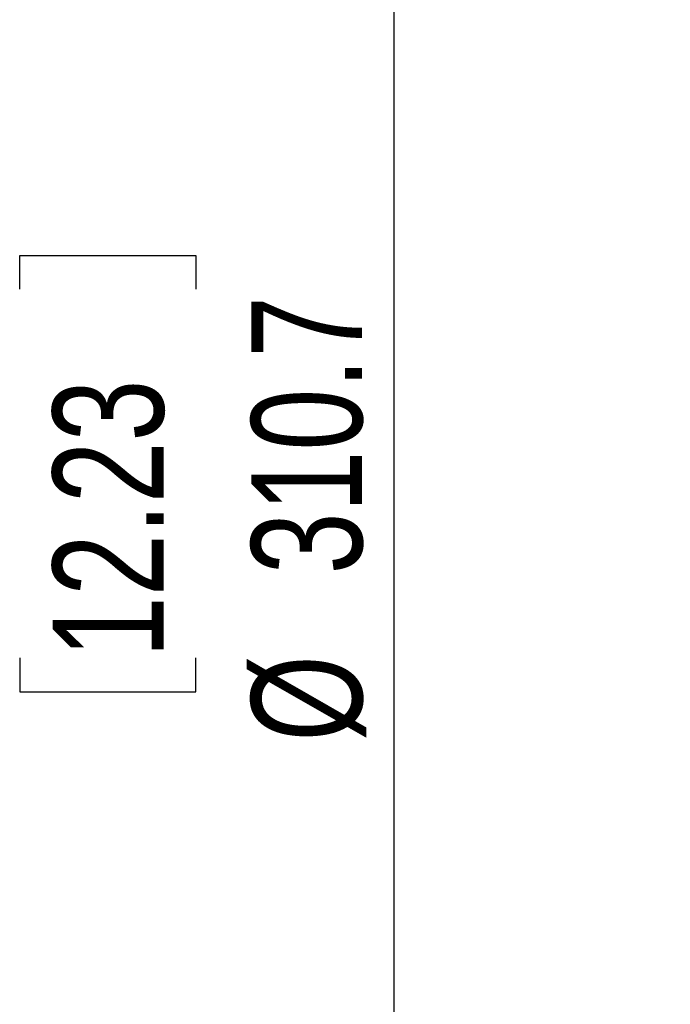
# Model space of a CAD drawing. Header units: millimetres. Extents: x 0 to 594, y 0 to 420.
# Tile 26 of 44: x 322 to 343, y 251 to 282. Entities that reach past the tile are written whole.
import ezdxf

# ---------------------------------------------------------------- set-up
doc = ezdxf.new("R2010")
doc.units = ezdxf.units.MM
doc.layers.add('SLD-0', color=7, linetype='Continuous')
doc.styles.add('SLDTEXTSTYLE0', font='TXT', dxfattribs={"width": 0.75})
doc.dimstyles.new('SLDDIMSTYLE4', dxfattribs={"dimtxt": 3.5, "dimasz": 3.2, "dimexe": 0, "dimexo": 0.0625, "dimgap": 0.875, "dimtad": 1, "dimdec": 1, "dimlfac": 3, "dimrnd": 1e-09, "dimzin": 12, "dimdsep": 46, "dimtxsty": 'SLDTEXTSTYLE0', "dimsah": 1, "dimcen": 0.09, "dimadec": 0, "dimazin": 3, "dimtfac": 1, "dimtdec": 1, "dimtofl": 0, "dimtmove": 0, "dimatfit": 3, "dimfxl": 1, "dimfrac": 2, "dimtolj": 1, "dimtzin": 12, "dimarcsym": 0})

# ---------------------------------------------------------------- blocks, each defined once
blk = doc.blocks.new('_D_6')
at = {"layer": 'SLD-0', "color": 7, "transparency": 16777216}
for p, q in [((398.255, 319.301), (333.173, 319.301)), ((334.173, 215.744), (334.173, 319.301)), ((322.35, 273.341), (322.35, 274.407)), ((322.35, 274.407), (327.906, 274.407)), ((327.906, 274.407), (327.906, 273.341)), ((322.35, 261.704), (322.35, 260.637)), ((327.906, 260.637), (327.906, 261.704)), ((322.35, 260.637), (327.906, 260.637)), ((398.255, 215.744), (333.173, 215.744))]:
    blk.add_line(p, q, dxfattribs=at)
for points in [[(334.173, 319.301), (333.623, 316.101), (334.723, 316.101)], [(334.173, 215.744), (334.723, 218.944), (333.623, 218.944)]]:
    blk.add_solid(points, dxfattribs=at)
at = {"layer": 'SLD-0', "color": 7, "transparency": 16777216, "char_height": 3.5, "attachment_point": 1, "rotation": 90, "style": 'SLDTEXTSTYLE0'}
for s, insert in [('310.7', (329.662, 264.343)), ('12.23', (323.394, 261.704)), ('%%c', (329.662, 259.064))]:
    blk.add_mtext(s, dxfattribs=dict(at, insert=insert))

msp = doc.modelspace()

# ---------------------------------------------------------------- dimensions: what is measured, and where the dimension line sits
at = {"layer": 'SLD-0', "color": 7}
dim = msp.add_linear_dim(base=(334.173, 319.301), p1=(399.255, 215.744), p2=(399.255, 319.301), angle=90, text='%%c<>', dimstyle='SLDDIMSTYLE4', dxfattribs=at)
dim.commit()
dim.dimension.update_dxf_attribs({"geometry": '_D_6', "text_midpoint": (334.173, 267.522), "dimtype": 160})

doc.saveas('drawing.dxf')
